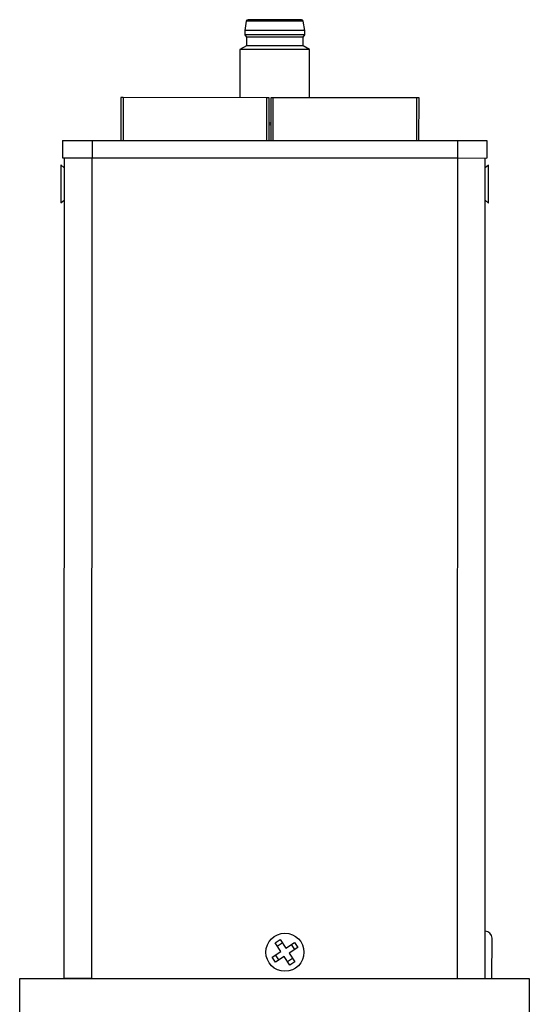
# Model space of a CAD drawing. Header units: inches. Extents: x 2.7 to 19.8, y 2.9 to 15.5.
# Tile 3 of 10: x 7.1 to 9.4, y 8.2 to 12.6. Entities that reach past the tile are written whole.
import ezdxf

# ---------------------------------------------------------------- set-up
doc = ezdxf.new("R2010")
doc.units = ezdxf.units.IN
doc.header["$LTSCALE"] = 2
doc.header["$MEASUREMENT"] = 0

msp = doc.modelspace()

# ---------------------------------------------------------------- linework, layer by layer
at = {"color": 7, "linetype": 'Continuous', "lineweight": 25}
for p, q in [((8.1556, 12.6169), (8.1485, 12.5747)), ((8.4131, 12.6169), (8.1556, 12.6169)), ((8.4201, 12.5746), (8.4131, 12.6169)), ((8.1485, 12.5747), (8.1485, 12.555)), ((8.4201, 12.5746), (8.1485, 12.5747)), ((8.4201, 12.5549), (8.4201, 12.5746)), ((8.1485, 12.555), (8.1563, 12.5452)), ((8.2843, 12.555), (8.1485, 12.555)), ((8.1563, 12.5452), (8.1563, 12.5058)), ((8.4122, 12.5451), (8.1563, 12.5452)), ((8.4201, 12.5549), (8.2843, 12.555)), ((8.4122, 12.5451), (8.4201, 12.5549)), ((8.4122, 12.5057), (8.4122, 12.5451)), ((8.1268, 12.4888), (8.1267, 12.2707)), ((8.1563, 12.5058), (8.1268, 12.4888)), ((8.4418, 12.4887), (8.1268, 12.4888)), ((8.4122, 12.5057), (8.1563, 12.5058)), ((8.4418, 12.4887), (8.4122, 12.5057)), ((8.4417, 12.2706), (8.4418, 12.4887)), ((7.5882, 12.2709), (7.5881, 12.0768)), ((8.2492, 12.2707), (7.5982, 12.2709)), ((8.2592, 12.2707), (8.2492, 12.2707)), ((8.2591, 12.0766), (8.2592, 12.2707)), ((8.2662, 12.2707), (8.2661, 12.0766)), ((8.9272, 12.2705), (8.2762, 12.2707)), ((8.9372, 12.2705), (8.9272, 12.2705)), ((8.9371, 12.0765), (8.9372, 12.2705)), ((8.2661, 12.1554), (8.2591, 12.1554)), ((8.2661, 12.1481), (8.2591, 12.147)), ((7.3235, 12.0769), (7.3235, 11.9981)), ((7.3235, 12.0769), (7.4574, 12.0769)), ((7.4574, 12.0769), (7.4574, 11.9981)), ((7.4574, 12.0769), (9.1109, 12.0764)), ((7.4818, 12.0788), (7.4818, 12.0768)), ((7.5171, 12.0768), (7.5171, 12.0788)), ((8.6148, 12.0766), (8.6148, 12.0785)), ((9.1109, 12.0764), (9.1109, 11.9977)), ((9.1109, 12.0764), (9.2448, 12.0764)), ((9.2448, 12.0764), (9.2448, 11.9976)), ((7.3235, 11.9981), (7.4574, 11.9981)), ((7.3311, 11.9981), (7.3302, 8.2836)), ((7.4561, 11.9981), (7.4552, 8.2836)), ((7.4574, 11.9981), (9.1109, 11.9977)), ((9.1109, 11.9977), (9.2448, 11.9976)), ((9.2362, 8.2832), (9.2371, 11.9977)), ((7.3311, 11.9533), (7.3161, 11.966)), ((7.3161, 11.966), (7.3161, 11.794)), ((9.2521, 11.9655), (9.2371, 11.9528)), ((9.2521, 11.7935), (9.2521, 11.9655)), ((7.3161, 11.794), (7.3311, 11.8068)), ((9.2371, 11.8063), (9.2521, 11.7935)), ((8.2863, 8.4442), (8.3089, 8.459)), ((8.3118, 8.4053), (8.2863, 8.4442)), ((8.2958, 8.4297), (8.3184, 8.4444)), ((8.3089, 8.459), (8.3344, 8.42)), ((8.3344, 8.42), (8.3733, 8.4455)), ((8.3587, 8.436), (8.3735, 8.4134)), ((8.3733, 8.4455), (8.3881, 8.4229)), ((9.2674, 8.2832), (9.2675, 8.4654)), ((8.2728, 8.3798), (8.3118, 8.4053)), ((8.3022, 8.3667), (8.2874, 8.3894)), ((8.3265, 8.3827), (8.2876, 8.3572)), ((8.352, 8.3437), (8.3265, 8.3827)), ((8.3881, 8.4229), (8.3491, 8.3974)), ((8.3491, 8.3974), (8.3746, 8.3585)), ((8.2876, 8.3572), (8.2728, 8.3798)), ((8.3651, 8.3731), (8.3425, 8.3583)), ((8.3746, 8.3585), (8.352, 8.3437)), ((7.1302, 8.2832), (9.4362, 8.2832)), ((7.1302, 6.7982), (7.1302, 8.2832)), ((7.3302, 8.2836), (7.4552, 8.2836)), ((7.4552, 8.2836), (8.7556, 8.2832)), ((9.4362, 8.2832), (9.4362, 6.7982))]:
    msp.add_line(p, q, dxfattribs=at)
at = {"color": 8, "linetype": 'Continuous', "lineweight": 25}
for p, q in [((7.5982, 12.2709), (7.5981, 12.0768)), ((8.2491, 12.0766), (8.2492, 12.2707)), ((8.2762, 12.2707), (8.2761, 12.0766)), ((8.9271, 12.0765), (8.9272, 12.2705)), ((9.1112, 8.2832), (9.1121, 11.9977))]:
    msp.add_line(p, q, dxfattribs=at)
at = {"color": 7, "linetype": 'Continuous', "lineweight": 25, "flags": 128}
for points in [[(7.5982, 12.2709), (7.5962, 12.2709), (7.5944, 12.2709), (7.5926, 12.2709), (7.5911, 12.2709), (7.5899, 12.2709), (7.5889, 12.2709), (7.5884, 12.2709), (7.5882, 12.2709)], [(8.2762, 12.2707), (8.2742, 12.2707), (8.2724, 12.2707), (8.2706, 12.2707), (8.2691, 12.2707), (8.2679, 12.2707), (8.2669, 12.2707), (8.2664, 12.2707), (8.2662, 12.2707)]]:
    msp.add_lwpolyline(points, dxfattribs=at)
at = {"color": 7, "linetype": 'Continuous', "lineweight": 25}
msp.add_circle((8.3305, 8.4014), 0.086, dxfattribs=at)
for centre, radius, start, end in [((8.1634, 12.616), 0.00787, 89.9851, 173.4653), ((8.4052, 12.616), 0.00787, 6.5049, 89.9851), ((9.2362, 8.4655), 0.0313, 359.9851, 89.9851)]:
    msp.add_arc(centre, radius, start, end, dxfattribs=at)
msp.add_open_spline([(8.4052, 12.6239), (8.4052, 12.6239), (8.351, 12.6239), (8.2176, 12.6239), (8.1634, 12.6239), (8.1634, 12.6239)], degree=3, knots=[0, 0, 0, 0, 0.5, 0.5, 1, 1, 1, 1], dxfattribs=at)

doc.saveas('drawing.dxf')
